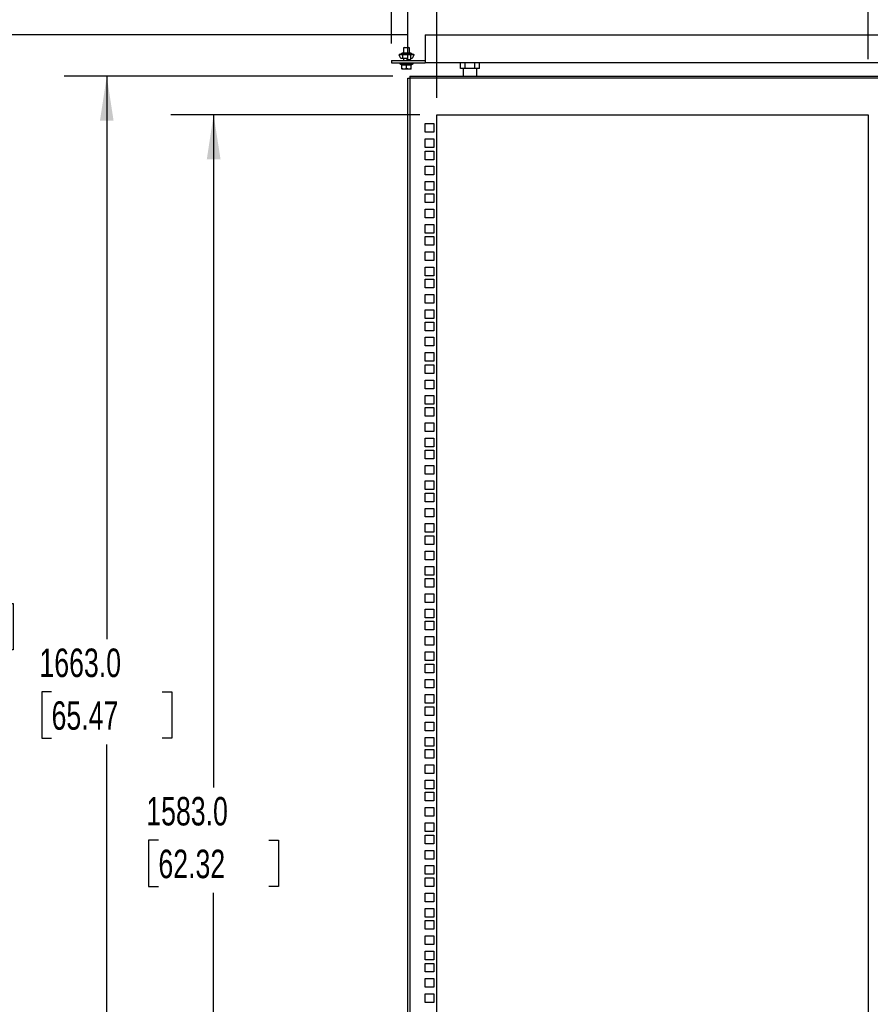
# Model space of a CAD drawing. Header units: millimetres. Extents: x 0 to 3912, y 0 to 3023.
# Tile 3 of 18: x 759 to 1644, y 1434 to 2458. Entities that reach past the tile are written whole.
import ezdxf

# ---------------------------------------------------------------- set-up
doc = ezdxf.new("R2010")
doc.units = ezdxf.units.MM
doc.header["$LTSCALE"] = 14
doc.layers.add('DIMENSIONS', color=140, linetype='Continuous', lineweight=25)
doc.styles.add('SLDTEXTSTYLE0', font='TXT', dxfattribs={"width": 0.7})
doc.dimstyles.new('SLDDIMSTYLE0', dxfattribs={"dimtxt": 30.212109, "dimasz": 46.228, "dimexe": 0, "dimexo": 0.0625, "dimgap": 7.553027, "dimtad": 0, "dimtih": 1, "dimtoh": 1, "dimdec": 1, "dimrnd": 1e-09, "dimzin": 4, "dimdsep": 46, "dimtxsty": 'SLDTEXTSTYLE0', "dimsah": 1, "dimcen": 0.09, "dimadec": 0, "dimazin": 1, "dimtfac": 1, "dimtdec": 1, "dimtmove": 0, "dimatfit": 0, "dimfxl": 0, "dimfrac": 2, "dimtolj": 1, "dimtzin": 12, "dimarcsym": 0})
doc.dimstyles.new('SLDDIMSTYLE1', dxfattribs={"dimtxt": 30.212109, "dimasz": 46.228, "dimexe": 0, "dimexo": 0.0625, "dimgap": 7.553027, "dimtad": 0, "dimtih": 1, "dimtoh": 1, "dimdec": 1, "dimrnd": 1e-09, "dimzin": 12, "dimdsep": 46, "dimtxsty": 'SLDTEXTSTYLE0', "dimsah": 1, "dimcen": 0.09, "dimadec": 0, "dimazin": 3, "dimtfac": 1, "dimtdec": 1, "dimtofl": 0, "dimtmove": 0, "dimatfit": 3, "dimfxl": 0, "dimfrac": 2, "dimtolj": 1, "dimtzin": 12, "dimarcsym": 0})
doc.dimstyles.new('SLDDIMSTYLE2', dxfattribs={"dimtxt": 30.212109, "dimasz": 46.228, "dimexe": 0, "dimexo": 0.0625, "dimgap": 7.553027, "dimtad": 0, "dimtih": 1, "dimtoh": 1, "dimdec": 1, "dimrnd": 1e-09, "dimzin": 12, "dimdsep": 46, "dimtxsty": 'SLDTEXTSTYLE0', "dimsah": 1, "dimcen": 0.09, "dimadec": 0, "dimazin": 3, "dimtfac": 1, "dimtdec": 1, "dimtmove": 0, "dimatfit": 0, "dimfxl": 0, "dimfrac": 2, "dimtolj": 1, "dimtzin": 12, "dimarcsym": 0})
doc.dimstyles.new('SLDDIMSTYLE3', dxfattribs={"dimtxt": 30.212109, "dimasz": 46.228, "dimexe": 0, "dimexo": 0.0625, "dimgap": 7.553027, "dimtad": 0, "dimtih": 1, "dimtoh": 1, "dimdec": 1, "dimrnd": 1e-09, "dimzin": 4, "dimdsep": 46, "dimtxsty": 'SLDTEXTSTYLE0', "dimsah": 1, "dimcen": 0.09, "dimadec": 0, "dimazin": 1, "dimtfac": 1, "dimtdec": 1, "dimtofl": 0, "dimtmove": 0, "dimatfit": 3, "dimfxl": 0, "dimfrac": 2, "dimtolj": 1, "dimtzin": 12, "dimarcsym": 0})

# ---------------------------------------------------------------- blocks, each defined once
blk = doc.blocks.new('_D')
at = {"layer": 'DIMENSIONS'}
for p, q in [((1162.9, 2414.8), (1162.9, 2586.7)), ((1192.9, 2376.8), (1192.9, 2586.7)), ((916.1, 2542.2), (905.9, 2542.2)), ((905.9, 2542.2), (905.9, 2494.2)), ((1005.8, 2542.2), (1016, 2542.2)), ((1016, 2542.2), (1016, 2494.2)), ((1162.9, 2542.2), (1046.8, 2542.2)), ((1192.9, 2542.2), (1281.8, 2542.2)), ((905.9, 2494.2), (916.1, 2494.2)), ((1016, 2494.2), (1005.8, 2494.2))]:
    blk.add_line(p, q, dxfattribs=at)
for points in [[(1162.9, 2542.2), (1116.7, 2549.3), (1116.7, 2535.1)], [(1192.9, 2542.2), (1239.2, 2535.1), (1239.2, 2549.3)]]:
    blk.add_solid(points, dxfattribs=at)
at = {"layer": 'DIMENSIONS', "char_height": 29.63, "attachment_point": 1, "style": 'SLDTEXTSTYLE0'}
for s, insert in [('30.0', (916.1, 2587.2)), ('1.18', (916.1, 2532.4))]:
    blk.add_mtext(s, dxfattribs=dict(at, insert=insert))
blk = doc.blocks.new('_D_1')
at = {"layer": 'DIMENSIONS'}
for p, q in [((1192.9, 2376.8), (1192.9, 2586.7)), ((1641.4, 2416.8), (1641.4, 2586.7)), ((1192.9, 2542.2), (1297.2, 2542.2)), ((1338.1, 2542.2), (1328, 2542.2)), ((1328, 2542.2), (1328, 2494.2)), ((1453, 2542.2), (1463.2, 2542.2)), ((1463.2, 2542.2), (1463.2, 2494.2)), ((1641.4, 2542.2), (1494, 2542.2)), ((1328, 2494.2), (1338.1, 2494.2)), ((1463.2, 2494.2), (1453, 2494.2))]:
    blk.add_line(p, q, dxfattribs=at)
for points in [[(1192.9, 2542.2), (1239.2, 2535.1), (1239.2, 2549.3)], [(1641.4, 2542.2), (1595.2, 2549.3), (1595.2, 2535.1)]]:
    blk.add_solid(points, dxfattribs=at)
at = {"layer": 'DIMENSIONS', "char_height": 29.63, "attachment_point": 1, "style": 'SLDTEXTSTYLE0'}
for s, insert in [('448.5', (1338.1, 2587.2)), ('17.66', (1338.1, 2532.4))]:
    blk.add_mtext(s, dxfattribs=dict(at, insert=insert))
blk = doc.blocks.new('_D_2')
at = {"layer": 'DIMENSIONS'}
for p, q in [((1641.4, 2416.8), (1641.4, 2586.7)), ((1818.9, 2414.8), (1818.9, 2586.7)), ((1641.4, 2542.2), (1552.5, 2542.2)), ((1690.8, 2542.2), (1680.7, 2542.2)), ((1680.7, 2542.2), (1680.7, 2494.2)), ((1780.6, 2542.2), (1790.7, 2542.2)), ((1790.7, 2542.2), (1790.7, 2494.2)), ((1818.9, 2542.2), (1907.8, 2542.2)), ((1680.7, 2494.2), (1690.8, 2494.2)), ((1790.7, 2494.2), (1780.6, 2494.2))]:
    blk.add_line(p, q, dxfattribs=at)
for points in [[(1641.4, 2542.2), (1595.2, 2549.3), (1595.2, 2535.1)], [(1818.9, 2542.2), (1865.2, 2535.1), (1865.2, 2549.3)]]:
    blk.add_solid(points, dxfattribs=at)
at = {"layer": 'DIMENSIONS', "char_height": 29.63, "attachment_point": 1, "style": 'SLDTEXTSTYLE0'}
for s, insert in [('177.5', (1678.3, 2587.2)), ('6.99', (1690.8, 2532.4))]:
    blk.add_mtext(s, dxfattribs=dict(at, insert=insert))
blk = doc.blocks.new('_D_3')
at = {"layer": 'DIMENSIONS'}
for p, q in [((1145.9, 2433.3), (1145.9, 2702.2)), ((1828.9, 2433.3), (1828.9, 2702.2)), ((1145.9, 2657.8), (1375.1, 2657.8)), ((1416.1, 2657.8), (1405.9, 2657.8)), ((1405.9, 2657.8), (1405.9, 2609.7)), ((1531, 2657.8), (1541.1, 2657.8)), ((1541.1, 2657.8), (1541.1, 2609.7)), ((1828.9, 2657.8), (1571.9, 2657.8)), ((1405.9, 2609.7), (1416.1, 2609.7)), ((1541.1, 2609.7), (1531, 2609.7))]:
    blk.add_line(p, q, dxfattribs=at)
for points in [[(1145.9, 2657.8), (1192.2, 2650.7), (1192.2, 2664.9)], [(1828.9, 2657.8), (1782.7, 2664.9), (1782.7, 2650.7)]]:
    blk.add_solid(points, dxfattribs=at)
at = {"layer": 'DIMENSIONS', "char_height": 29.63, "attachment_point": 1, "style": 'SLDTEXTSTYLE0'}
for s, insert in [('683.0', (1416.1, 2702.7)), ('26.89', (1416.1, 2647.9))]:
    blk.add_mtext(s, dxfattribs=dict(at, insert=insert))
blk = doc.blocks.new('_D_7')
at = {"layer": 'DIMENSIONS'}
for p, q in [((1147.2, 2399.1), (805.4, 2399.1)), ((849.8, 2399.1), (849.8, 1813.9)), ((792.4, 1759.1), (782.2, 1759.1)), ((782.2, 1759.1), (782.2, 1711.1)), ((907.3, 1759.1), (917.4, 1759.1)), ((917.4, 1759.1), (917.4, 1711.1)), ((782.2, 1711.1), (792.4, 1711.1)), ((917.4, 1711.1), (907.3, 1711.1)), ((849.8, 736.1), (849.8, 1704.3)), ((1147.2, 736.1), (805.4, 736.1))]:
    blk.add_line(p, q, dxfattribs=at)
for points in [[(849.8, 2399.1), (842.7, 2352.8), (856.9, 2352.8)], [(849.8, 736.1), (856.9, 782.3), (842.7, 782.3)]]:
    blk.add_solid(points, dxfattribs=at)
at = {"layer": 'DIMENSIONS', "char_height": 29.63, "attachment_point": 1, "style": 'SLDTEXTSTYLE0'}
for s, insert in [('1663.0', (779.8, 1804.1)), ('65.47', (792.4, 1749.3))]:
    blk.add_mtext(s, dxfattribs=dict(at, insert=insert))
blk = doc.blocks.new('_D_8')
at = {"layer": 'DIMENSIONS'}
for p, q in [((1175.2, 2359.1), (916.5, 2359.1)), ((960.9, 2359.1), (960.9, 1659.6)), ((903.5, 1604.8), (893.3, 1604.8)), ((893.3, 1604.8), (893.3, 1556.8)), ((1018.4, 1604.8), (1028.5, 1604.8)), ((1028.5, 1604.8), (1028.5, 1556.8)), ((893.3, 1556.8), (903.5, 1556.8)), ((1028.5, 1556.8), (1018.4, 1556.8)), ((960.9, 776.1), (960.9, 1550)), ((1175.2, 776.1), (916.5, 776.1))]:
    blk.add_line(p, q, dxfattribs=at)
for points in [[(960.9, 2359.1), (953.8, 2312.8), (968.1, 2312.8)], [(960.9, 776.1), (968.1, 822.3), (953.8, 822.3)]]:
    blk.add_solid(points, dxfattribs=at)
at = {"layer": 'DIMENSIONS', "char_height": 29.63, "attachment_point": 1, "style": 'SLDTEXTSTYLE0'}
for s, insert in [('1583.0', (890.9, 1649.8)), ('62.32', (903.5, 1595))]:
    blk.add_mtext(s, dxfattribs=dict(at, insert=insert))
blk = doc.blocks.new('_D_9')
at = {"layer": 'DIMENSIONS'}
for p, q in [((1163.2, 2442.1), (640.6, 2442.1)), ((685, 2442.1), (685, 1905.7)), ((627.6, 1850.9), (617.4, 1850.9)), ((617.4, 1850.9), (617.4, 1802.9)), ((742.5, 1850.9), (752.6, 1850.9)), ((752.6, 1850.9), (752.6, 1802.9)), ((617.4, 1802.9), (627.6, 1802.9)), ((752.6, 1802.9), (742.5, 1802.9)), ((685, 693.6), (685, 1796.1)), ((1118.9, 693.6), (640.6, 693.6))]:
    blk.add_line(p, q, dxfattribs=at)
for points in [[(685, 2442.1), (677.9, 2395.8), (692.2, 2395.8)], [(685, 693.6), (692.2, 739.8), (677.9, 739.8)]]:
    blk.add_solid(points, dxfattribs=at)
at = {"layer": 'DIMENSIONS', "char_height": 29.63, "attachment_point": 1, "style": 'SLDTEXTSTYLE0'}
for s, insert in [('1748.5', (615, 1895.9)), ('68.84', (627.6, 1841.1))]:
    blk.add_mtext(s, dxfattribs=dict(at, insert=insert))

msp = doc.modelspace()

# ---------------------------------------------------------------- linework, layer by layer
for p, q in [((1180.94, 2442.06), (1793.94, 2442.06)), ((1180.94, 2442.06), (1180.94, 2413.06)), ((1158.94, 2429.06), (1158.44, 2428.56)), ((1158.44, 2428.56), (1158.44, 2423.06)), ((1164.44, 2428.56), (1158.44, 2428.56)), ((1158.94, 2429.06), (1163.94, 2429.06)), ((1164.44, 2428.56), (1163.94, 2429.06)), ((1164.44, 2423.06), (1164.44, 2428.56)), ((1153.94, 2421.81), (1153.94, 2421.06)), ((1153.94, 2421.81), (1157.19, 2421.81)), ((1155.44, 2417.56), (1153.94, 2421.06)), ((1154.19, 2422.06), (1155.44, 2422.06)), ((1155.44, 2422.06), (1155.44, 2422.56)), ((1157.19, 2422.56), (1155.44, 2422.56)), ((1157.19, 2422.06), (1155.44, 2422.06)), ((1157.19, 2417.56), (1155.44, 2417.56)), ((1156.44, 2423.06), (1156.44, 2422.56)), ((1166.44, 2423.06), (1156.44, 2423.06)), ((1165.69, 2422.56), (1157.19, 2422.56)), ((1157.19, 2421.56), (1157.19, 2422.56)), ((1165.69, 2421.56), (1157.19, 2421.56)), ((1157.19, 2421.56), (1157.19, 2417.56)), ((1162.19, 2417.56), (1157.19, 2417.56)), ((1158.44, 2417.56), (1158.44, 2415.56)), ((1162.19, 2416.56), (1162.19, 2417.56)), ((1162.19, 2416.56), (1165.69, 2416.56)), ((1162.19, 2416.06), (1162.19, 2416.56)), ((1162.19, 2415.56), (1162.19, 2416.06)), ((1165.69, 2416.06), (1162.19, 2416.06)), ((1165.69, 2421.56), (1165.69, 2422.56)), ((1167.44, 2422.56), (1165.69, 2422.56)), ((1167.44, 2422.06), (1165.69, 2422.06)), ((1165.69, 2421.81), (1168.94, 2421.81)), ((1165.69, 2421.56), (1165.69, 2416.56)), ((1167.44, 2417.56), (1165.69, 2417.56)), ((1165.69, 2416.06), (1165.69, 2416.56)), ((1165.69, 2415.56), (1165.69, 2416.06)), ((1166.44, 2422.56), (1166.44, 2423.06)), ((1167.44, 2422.06), (1167.44, 2422.56)), ((1167.44, 2422.06), (1168.69, 2422.06)), ((1168.94, 2421.06), (1167.44, 2417.56)), ((1168.94, 2421.81), (1168.94, 2421.06)), ((1145.94, 2415.56), (1145.94, 2413.06)), ((1145.94, 2415.56), (1180.94, 2415.56)), ((1145.94, 2413.06), (1180.94, 2413.06)), ((1154.44, 2413.06), (1154.44, 2412.06)), ((1154.44, 2412.06), (1156.44, 2410.91)), ((1168.44, 2412.06), (1154.44, 2412.06)), ((1156.44, 2407.01), (1156.44, 2411.35)), ((1158.94, 2406.56), (1156.44, 2406.56)), ((1163.94, 2406.56), (1158.94, 2406.56)), ((1161.44, 2407.01), (1161.44, 2411.35)), ((1166.44, 2406.56), (1163.94, 2406.56)), ((1166.44, 2410.91), (1168.44, 2412.06)), ((1166.44, 2407.01), (1166.44, 2411.35)), ((1168.44, 2412.06), (1168.44, 2413.06)), ((1793.94, 2413.06), (1180.94, 2413.06)), ((1217.62, 2407.06), (1217.62, 2413.06)), ((1222.53, 2407.06), (1217.62, 2407.06)), ((1220.44, 2407.06), (1220.44, 2399.06)), ((1222.53, 2407.06), (1222.53, 2413.06)), ((1232.35, 2407.06), (1222.53, 2407.06)), ((1232.35, 2407.06), (1232.35, 2413.06)), ((1237.26, 2407.06), (1232.35, 2407.06)), ((1234.44, 2399.06), (1234.44, 2407.06)), ((1237.26, 2407.06), (1237.26, 2413.06)), ((1162.94, 738.06), (1162.94, 2397.06)), ((1162.94, 2397.06), (1164.94, 2397.06)), ((1164.94, 2399.06), (1164.94, 2397.06)), ((1164.94, 2399.06), (1674.85, 2399.06)), ((1164.94, 2397.06), (1164.94, 738.06)), ((1816.94, 2397.06), (1164.94, 2397.06)), ((1192.94, 2359.06), (1641.44, 2359.06)), ((1192.94, 776.06), (1192.94, 2359.06)), ((1641.44, 2359.06), (1641.44, 776.06)), ((1180.94, 2349.94), (1189.94, 2349.94)), ((1180.94, 2340.94), (1180.94, 2349.94)), ((1189.94, 2349.94), (1189.94, 2340.94)), ((1189.94, 2340.94), (1180.94, 2340.94)), ((1180.94, 2334.06), (1189.94, 2334.06)), ((1180.94, 2325.06), (1180.94, 2334.06)), ((1189.94, 2325.06), (1180.94, 2325.06)), ((1189.94, 2334.06), (1189.94, 2325.06)), ((1180.94, 2321.36), (1189.94, 2321.36)), ((1180.94, 2312.36), (1180.94, 2321.36)), ((1189.94, 2321.36), (1189.94, 2312.36)), ((1189.94, 2312.36), (1180.94, 2312.36)), ((1180.94, 2305.49), (1189.94, 2305.49)), ((1180.94, 2296.49), (1180.94, 2305.49)), ((1189.94, 2305.49), (1189.94, 2296.49)), ((1189.94, 2296.49), (1180.94, 2296.49)), ((1180.94, 2280.61), (1180.94, 2289.61)), ((1180.94, 2289.61), (1189.94, 2289.61)), ((1189.94, 2289.61), (1189.94, 2280.61)), ((1189.94, 2280.61), (1180.94, 2280.61)), ((1180.94, 2267.91), (1180.94, 2276.91)), ((1180.94, 2276.91), (1189.94, 2276.91)), ((1189.94, 2276.91), (1189.94, 2267.91)), ((1189.94, 2267.91), (1180.94, 2267.91)), ((1180.94, 2261.04), (1189.94, 2261.04)), ((1180.94, 2252.04), (1180.94, 2261.04)), ((1189.94, 2261.04), (1189.94, 2252.04)), ((1189.94, 2252.04), (1180.94, 2252.04)), ((1180.94, 2245.16), (1189.94, 2245.16)), ((1180.94, 2236.16), (1180.94, 2245.16)), ((1189.94, 2245.16), (1189.94, 2236.16)), ((1189.94, 2236.16), (1180.94, 2236.16)), ((1180.94, 2232.46), (1189.94, 2232.46)), ((1180.94, 2223.46), (1180.94, 2232.46)), ((1189.94, 2232.46), (1189.94, 2223.46)), ((1189.94, 2223.46), (1180.94, 2223.46)), ((1180.94, 2216.59), (1189.94, 2216.59)), ((1180.94, 2207.59), (1180.94, 2216.59)), ((1189.94, 2216.59), (1189.94, 2207.59)), ((1189.94, 2207.59), (1180.94, 2207.59)), ((1180.94, 2191.71), (1180.94, 2200.71)), ((1180.94, 2200.71), (1189.94, 2200.71)), ((1189.94, 2191.71), (1180.94, 2191.71)), ((1189.94, 2200.71), (1189.94, 2191.71)), ((1180.94, 2188.01), (1189.94, 2188.01)), ((1180.94, 2179.01), (1180.94, 2188.01)), ((1189.94, 2188.01), (1189.94, 2179.01)), ((1189.94, 2179.01), (1180.94, 2179.01)), ((1180.94, 2163.14), (1180.94, 2172.14)), ((1180.94, 2172.14), (1189.94, 2172.14)), ((1189.94, 2172.14), (1189.94, 2163.14)), ((1189.94, 2163.14), (1180.94, 2163.14)), ((1180.94, 2147.26), (1180.94, 2156.26)), ((1180.94, 2156.26), (1189.94, 2156.26)), ((1189.94, 2156.26), (1189.94, 2147.26)), ((1189.94, 2147.26), (1180.94, 2147.26)), ((1180.94, 2134.56), (1180.94, 2143.56)), ((1180.94, 2143.56), (1189.94, 2143.56)), ((1189.94, 2143.56), (1189.94, 2134.56)), ((1189.94, 2134.56), (1180.94, 2134.56)), ((1180.94, 2118.69), (1180.94, 2127.69)), ((1180.94, 2127.69), (1189.94, 2127.69)), ((1189.94, 2127.69), (1189.94, 2118.69)), ((1189.94, 2118.69), (1180.94, 2118.69)), ((1180.94, 2102.81), (1180.94, 2111.81)), ((1180.94, 2111.81), (1189.94, 2111.81)), ((1189.94, 2111.81), (1189.94, 2102.81)), ((1189.94, 2102.81), (1180.94, 2102.81)), ((1180.94, 2090.11), (1180.94, 2099.11)), ((1180.94, 2099.11), (1189.94, 2099.11)), ((1189.94, 2099.11), (1189.94, 2090.11)), ((1189.94, 2090.11), (1180.94, 2090.11)), ((1180.94, 2074.24), (1180.94, 2083.24)), ((1180.94, 2083.24), (1189.94, 2083.24)), ((1189.94, 2083.24), (1189.94, 2074.24)), ((1189.94, 2074.24), (1180.94, 2074.24)), ((1180.94, 2058.36), (1180.94, 2067.36)), ((1180.94, 2067.36), (1189.94, 2067.36)), ((1189.94, 2058.36), (1180.94, 2058.36)), ((1189.94, 2067.36), (1189.94, 2058.36)), ((1180.94, 2054.66), (1189.94, 2054.66)), ((1180.94, 2045.66), (1180.94, 2054.66)), ((1189.94, 2054.66), (1189.94, 2045.66)), ((1189.94, 2045.66), (1180.94, 2045.66)), ((1180.94, 2029.79), (1180.94, 2038.79)), ((1180.94, 2038.79), (1189.94, 2038.79)), ((1189.94, 2038.79), (1189.94, 2029.79)), ((1189.94, 2029.79), (1180.94, 2029.79)), ((1180.94, 2013.91), (1180.94, 2022.91)), ((1180.94, 2022.91), (1189.94, 2022.91)), ((1189.94, 2022.91), (1189.94, 2013.91)), ((1189.94, 2013.91), (1180.94, 2013.91)), ((1180.94, 2001.21), (1180.94, 2010.21)), ((1180.94, 2010.21), (1189.94, 2010.21)), ((1189.94, 2010.21), (1189.94, 2001.21)), ((1189.94, 2001.21), (1180.94, 2001.21)), ((1180.94, 1985.34), (1180.94, 1994.34)), ((1180.94, 1994.34), (1189.94, 1994.34)), ((1189.94, 1994.34), (1189.94, 1985.34)), ((1189.94, 1985.34), (1180.94, 1985.34)), ((1180.94, 1969.46), (1180.94, 1978.46)), ((1180.94, 1978.46), (1189.94, 1978.46)), ((1189.94, 1978.46), (1189.94, 1969.46)), ((1189.94, 1969.46), (1180.94, 1969.46)), ((1180.94, 1956.76), (1180.94, 1965.76)), ((1180.94, 1965.76), (1189.94, 1965.76)), ((1189.94, 1965.76), (1189.94, 1956.76)), ((1189.94, 1956.76), (1180.94, 1956.76)), ((1180.94, 1940.89), (1180.94, 1949.89)), ((1180.94, 1949.89), (1189.94, 1949.89)), ((1189.94, 1949.89), (1189.94, 1940.89)), ((1189.94, 1940.89), (1180.94, 1940.89)), ((1180.94, 1925.01), (1180.94, 1934.01)), ((1180.94, 1934.01), (1189.94, 1934.01)), ((1189.94, 1925.01), (1180.94, 1925.01)), ((1189.94, 1934.01), (1189.94, 1925.01)), ((1180.94, 1912.31), (1180.94, 1921.31)), ((1180.94, 1921.31), (1189.94, 1921.31)), ((1189.94, 1921.31), (1189.94, 1912.31)), ((1189.94, 1912.31), (1180.94, 1912.31)), ((1180.94, 1896.44), (1180.94, 1905.44)), ((1180.94, 1905.44), (1189.94, 1905.44)), ((1189.94, 1905.44), (1189.94, 1896.44)), ((1189.94, 1896.44), (1180.94, 1896.44)), ((1180.94, 1889.56), (1189.94, 1889.56)), ((1180.94, 1880.56), (1180.94, 1889.56)), ((1189.94, 1889.56), (1189.94, 1880.56)), ((1189.94, 1880.56), (1180.94, 1880.56)), ((1180.94, 1876.86), (1189.94, 1876.86)), ((1180.94, 1867.86), (1180.94, 1876.86)), ((1189.94, 1876.86), (1189.94, 1867.86)), ((1189.94, 1867.86), (1180.94, 1867.86)), ((1180.94, 1851.99), (1180.94, 1860.99)), ((1180.94, 1860.99), (1189.94, 1860.99)), ((1189.94, 1860.99), (1189.94, 1851.99)), ((1189.94, 1851.99), (1180.94, 1851.99)), ((1180.94, 1845.11), (1189.94, 1845.11)), ((1180.94, 1836.11), (1180.94, 1845.11)), ((1189.94, 1845.11), (1189.94, 1836.11)), ((1189.94, 1836.11), (1180.94, 1836.11)), ((1180.94, 1823.41), (1180.94, 1832.41)), ((1180.94, 1832.41), (1189.94, 1832.41)), ((1189.94, 1823.41), (1180.94, 1823.41)), ((1189.94, 1832.41), (1189.94, 1823.41)), ((1180.94, 1807.54), (1180.94, 1816.54)), ((1180.94, 1816.54), (1189.94, 1816.54)), ((1189.94, 1816.54), (1189.94, 1807.54)), ((1189.94, 1807.54), (1180.94, 1807.54)), ((1180.94, 1791.66), (1180.94, 1800.66)), ((1180.94, 1800.66), (1189.94, 1800.66)), ((1189.94, 1791.66), (1180.94, 1791.66)), ((1189.94, 1800.66), (1189.94, 1791.66)), ((1180.94, 1787.96), (1189.94, 1787.96)), ((1180.94, 1778.96), (1180.94, 1787.96)), ((1189.94, 1787.96), (1189.94, 1778.96)), ((1189.94, 1778.96), (1180.94, 1778.96)), ((1180.94, 1763.09), (1180.94, 1772.09)), ((1180.94, 1772.09), (1189.94, 1772.09)), ((1189.94, 1772.09), (1189.94, 1763.09)), ((1189.94, 1763.09), (1180.94, 1763.09)), ((1180.94, 1756.21), (1189.94, 1756.21)), ((1180.94, 1747.21), (1180.94, 1756.21)), ((1189.94, 1756.21), (1189.94, 1747.21)), ((1189.94, 1747.21), (1180.94, 1747.21)), ((1180.94, 1734.51), (1180.94, 1743.51)), ((1180.94, 1743.51), (1189.94, 1743.51)), ((1189.94, 1743.51), (1189.94, 1734.51)), ((1189.94, 1734.51), (1180.94, 1734.51)), ((1180.94, 1718.64), (1180.94, 1727.64)), ((1180.94, 1727.64), (1189.94, 1727.64)), ((1189.94, 1727.64), (1189.94, 1718.64)), ((1189.94, 1718.64), (1180.94, 1718.64)), ((1180.94, 1711.76), (1189.94, 1711.76)), ((1180.94, 1702.76), (1180.94, 1711.76)), ((1189.94, 1711.76), (1189.94, 1702.76)), ((1189.94, 1702.76), (1180.94, 1702.76)), ((1180.94, 1690.06), (1180.94, 1699.06)), ((1180.94, 1699.06), (1189.94, 1699.06)), ((1189.94, 1690.06), (1180.94, 1690.06)), ((1189.94, 1699.06), (1189.94, 1690.06)), ((1180.94, 1683.19), (1189.94, 1683.19)), ((1180.94, 1674.19), (1180.94, 1683.19)), ((1189.94, 1683.19), (1189.94, 1674.19)), ((1189.94, 1674.19), (1180.94, 1674.19)), ((1180.94, 1658.31), (1180.94, 1667.31)), ((1180.94, 1667.31), (1189.94, 1667.31)), ((1189.94, 1667.31), (1189.94, 1658.31)), ((1189.94, 1658.31), (1180.94, 1658.31)), ((1180.94, 1645.61), (1180.94, 1654.61)), ((1180.94, 1654.61), (1189.94, 1654.61)), ((1189.94, 1654.61), (1189.94, 1645.61)), ((1189.94, 1645.61), (1180.94, 1645.61)), ((1180.94, 1629.74), (1180.94, 1638.74)), ((1180.94, 1638.74), (1189.94, 1638.74)), ((1189.94, 1638.74), (1189.94, 1629.74)), ((1189.94, 1629.74), (1180.94, 1629.74)), ((1180.94, 1622.86), (1189.94, 1622.86)), ((1180.94, 1613.86), (1180.94, 1622.86)), ((1189.94, 1622.86), (1189.94, 1613.86)), ((1189.94, 1613.86), (1180.94, 1613.86)), ((1180.94, 1601.16), (1180.94, 1610.16)), ((1180.94, 1610.16), (1189.94, 1610.16)), ((1189.94, 1610.16), (1189.94, 1601.16)), ((1189.94, 1601.16), (1180.94, 1601.16)), ((1180.94, 1594.29), (1189.94, 1594.29)), ((1180.94, 1585.29), (1180.94, 1594.29)), ((1189.94, 1594.29), (1189.94, 1585.29)), ((1189.94, 1585.29), (1180.94, 1585.29)), ((1180.94, 1569.41), (1180.94, 1578.41)), ((1180.94, 1578.41), (1189.94, 1578.41)), ((1189.94, 1578.41), (1189.94, 1569.41)), ((1189.94, 1569.41), (1180.94, 1569.41)), ((1180.94, 1556.71), (1180.94, 1565.71)), ((1180.94, 1565.71), (1189.94, 1565.71)), ((1189.94, 1556.71), (1180.94, 1556.71)), ((1189.94, 1565.71), (1189.94, 1556.71)), ((1180.94, 1549.84), (1189.94, 1549.84)), ((1180.94, 1540.84), (1180.94, 1549.84)), ((1189.94, 1549.84), (1189.94, 1540.84)), ((1189.94, 1540.84), (1180.94, 1540.84)), ((1180.94, 1524.96), (1180.94, 1533.96)), ((1180.94, 1533.96), (1189.94, 1533.96)), ((1189.94, 1533.96), (1189.94, 1524.96)), ((1189.94, 1524.96), (1180.94, 1524.96)), ((1180.94, 1521.26), (1189.94, 1521.26)), ((1180.94, 1512.26), (1180.94, 1521.26)), ((1189.94, 1521.26), (1189.94, 1512.26)), ((1189.94, 1512.26), (1180.94, 1512.26)), ((1180.94, 1496.39), (1180.94, 1505.39)), ((1180.94, 1505.39), (1189.94, 1505.39)), ((1189.94, 1505.39), (1189.94, 1496.39)), ((1189.94, 1496.39), (1180.94, 1496.39)), ((1180.94, 1480.51), (1180.94, 1489.51)), ((1180.94, 1489.51), (1189.94, 1489.51)), ((1189.94, 1489.51), (1189.94, 1480.51)), ((1189.94, 1480.51), (1180.94, 1480.51)), ((1180.94, 1467.81), (1180.94, 1476.81)), ((1180.94, 1476.81), (1189.94, 1476.81)), ((1189.94, 1476.81), (1189.94, 1467.81)), ((1189.94, 1467.81), (1180.94, 1467.81)), ((1180.94, 1451.94), (1180.94, 1460.94)), ((1180.94, 1460.94), (1189.94, 1460.94)), ((1189.94, 1460.94), (1189.94, 1451.94)), ((1189.94, 1451.94), (1180.94, 1451.94)), ((1180.94, 1445.06), (1189.94, 1445.06)), ((1180.94, 1436.06), (1180.94, 1445.06)), ((1189.94, 1445.06), (1189.94, 1436.06)), ((1189.94, 1436.06), (1180.94, 1436.06))]:
    msp.add_line(p, q)
for centre, start, end in [((1154.19, 2421.81), 90, 180), ((1168.69, 2421.81), 0, 90)]:
    msp.add_arc(centre, 0.25, start, end)
for points, knots in [([(1156.44, 2411.35), (1156.55, 2411.32), (1156.75, 2411.25), (1157.06, 2411.17), (1157.37, 2411.09), (1157.79, 2411), (1158.31, 2410.93), (1158.94, 2410.9), (1159.57, 2410.93), (1160.19, 2411.02), (1160.82, 2411.16), (1161.23, 2411.29), (1161.44, 2411.35)], [0, 0, 0, 0, 0.0645608, 0.1275666, 0.1893611, 0.2503362, 0.3758004, 0.4990765, 0.6227226, 0.7486862, 0.8719717, 1, 1, 1, 1]), ([(1158.94, 2406.56), (1158.86, 2406.56), (1158.69, 2406.57), (1158.44, 2406.58), (1158.19, 2406.6), (1157.93, 2406.64), (1157.56, 2406.7), (1157.06, 2406.81), (1156.65, 2406.94), (1156.44, 2407.01)], [0, 0, 0, 0, 0.09928246, 0.19814418, 0.29733958, 0.39759888, 0.49961597, 0.74493598, 1, 1, 1, 1]), ([(1156.44, 2407.01), (1156.44, 2406.98), (1156.44, 2406.91), (1156.44, 2406.82), (1156.44, 2406.75), (1156.44, 2406.67), (1156.44, 2406.61), (1156.44, 2406.57), (1156.44, 2406.57), (1156.44, 2406.56)], [0, 0, 0, 0, 0.1288041, 0.2545643, 0.3779619, 0.4997735, 0.6691313, 0.8347446, 1, 1, 1, 1]), ([(1161.44, 2407.01), (1161.34, 2406.98), (1161.13, 2406.91), (1160.82, 2406.82), (1160.51, 2406.74), (1160.16, 2406.67), (1159.78, 2406.61), (1159.36, 2406.57), (1159.08, 2406.57), (1158.94, 2406.56)], [0, 0, 0, 0, 0.1291199, 0.2550638, 0.3785212, 0.5002787, 0.6692257, 0.8346762, 1, 1, 1, 1]), ([(1161.44, 2411.35), (1161.55, 2411.32), (1161.75, 2411.25), (1162.06, 2411.17), (1162.37, 2411.09), (1162.79, 2411), (1163.31, 2410.93), (1163.94, 2410.9), (1164.57, 2410.93), (1165.19, 2411.02), (1165.82, 2411.16), (1166.23, 2411.29), (1166.44, 2411.35)], [0, 0, 0, 0, 0.0645608, 0.1275666, 0.1893611, 0.2503362, 0.3758004, 0.4990765, 0.6227226, 0.7486862, 0.8719717, 1, 1, 1, 1]), ([(1163.94, 2406.56), (1163.86, 2406.56), (1163.69, 2406.57), (1163.44, 2406.58), (1163.19, 2406.6), (1162.93, 2406.64), (1162.56, 2406.7), (1162.06, 2406.81), (1161.65, 2406.94), (1161.44, 2407.01)], [0, 0, 0, 0, 0.0992825, 0.1981442, 0.2973396, 0.3975989, 0.499616, 0.744936, 1, 1, 1, 1]), ([(1166.44, 2407.01), (1166.34, 2406.98), (1166.13, 2406.91), (1165.82, 2406.82), (1165.51, 2406.74), (1165.16, 2406.67), (1164.78, 2406.61), (1164.36, 2406.57), (1164.08, 2406.57), (1163.94, 2406.56)], [0, 0, 0, 0, 0.1291199, 0.2550638, 0.3785212, 0.5002787, 0.6692257, 0.8346762, 1, 1, 1, 1]), ([(1166.44, 2406.56), (1166.44, 2406.56), (1166.44, 2406.57), (1166.44, 2406.58), (1166.44, 2406.6), (1166.44, 2406.64), (1166.44, 2406.7), (1166.44, 2406.82), (1166.44, 2406.94), (1166.44, 2407.01)], [0, 0, 0, 0, 0.0993011, 0.198234, 0.2975572, 0.3980049, 0.500274, 0.7454298, 1, 1, 1, 1])]:
    msp.add_open_spline(points, degree=3, knots=knots)

# ---------------------------------------------------------------- dimensions: what is measured, and where the dimension line sits
at = {"layer": 'DIMENSIONS'}
for base, p1, p2, dimstyle, picture, middle in [((1828.94, 2657.77), (1145.94, 2415.56), (1828.94, 2415.56), 'SLDDIMSTYLE3', '_D_3', (1473.53, 2657.77)), ((1162.94, 2542.22), (1192.94, 2359.06), (1162.94, 2397.06), 'SLDDIMSTYLE0', '_D', (960.94, 2542.22)), ((1641.44, 2542.22), (1192.94, 2359.06), (1641.44, 2399.06), 'SLDDIMSTYLE1', '_D_1', (1395.59, 2542.22)), ((1818.94, 2542.22), (1641.44, 2399.06), (1818.94, 2397.06), 'SLDDIMSTYLE2', '_D_2', (1735.71, 2542.22))]:
    dim = msp.add_linear_dim(base=base, p1=p1, p2=p2, dimstyle=dimstyle, dxfattribs=at)
    dim.commit()
    dim.dimension.update_dxf_attribs({"geometry": picture, "text_midpoint": middle, "dimtype": 160})
for base, p1, p2, dimstyle, picture, middle in [((685.05, 2442.06), (1136.69, 693.56), (1180.94, 2442.06), 'SLDDIMSTYLE1', '_D_9', (685.05, 1850.9)), ((849.81, 2399.06), (1164.94, 736.06), (1164.94, 2399.06), 'SLDDIMSTYLE3', '_D_7', (849.81, 1759.13)), ((960.94, 776.06), (1192.94, 2359.06), (1192.94, 776.06), 'SLDDIMSTYLE3', '_D_8', (960.94, 1604.83))]:
    dim = msp.add_linear_dim(base=base, p1=p1, p2=p2, angle=90, dimstyle=dimstyle, dxfattribs=at)
    dim.commit()
    dim.dimension.update_dxf_attribs({"geometry": picture, "text_midpoint": middle, "dimtype": 160})

doc.saveas('drawing.dxf')
